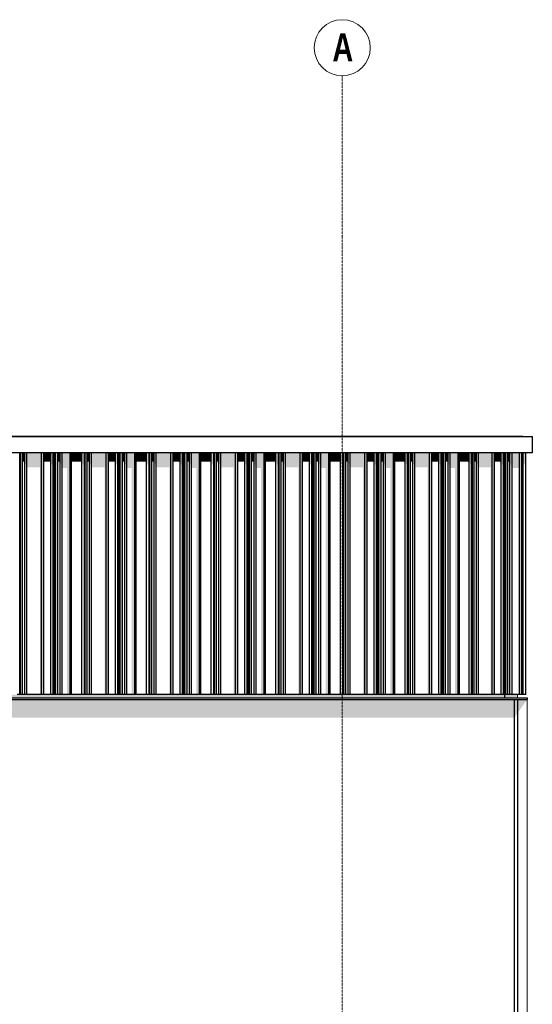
# Model space of a CAD drawing. Header units: metres. Extents: x -58265 to 590738, y -55036 to 35250.
# Tile 159 of 160: x 581548 to 584747, y -46478 to -40336. Entities that reach past the tile are written whole.
import ezdxf

# ---------------------------------------------------------------- set-up
doc = ezdxf.new("R2010")
doc.units = ezdxf.units.M
doc.header["$LTSCALE"] = 0.05
doc.header["$PDSIZE"] = 0.8
doc.linetypes.add('Strichlinie_ eng', pattern=[46, 30, -16])
for name, color, linetype in [('Ansicht Süd_3_A_1_Fassaden', 7, 'Continuous'), ('Ansicht Süd_3_A_1_Schraffuren', 7, 'Continuous'), ('Ansicht Süd_3_A_1_Wände_Attika', 7, 'Continuous'), ('Ansicht Süd_3_A_1_Wände_Außen', 7, 'Continuous'), ('Ansicht Süd_3_A_3_Achsen_Raster', 7, 'Continuous')]:
    doc.layers.add(name, color=color, linetype=linetype)
doc.styles.add('ERSTELLTER_STIL_4', font='txt')

msp = doc.modelspace()

# ---------------------------------------------------------------- hatches: boundary and pattern name
at = {"layer": 'Ansicht Süd_3_A_1_Schraffuren', "linetype": 'Continuous', "lineweight": 15}
for points in [[(562430.4, -43038.6), (584746.4, -43038.6), (584745.5, -43037.7), (562431.3, -43037.7)], [(581547.6, -44546.1), (581553, -44546.1), (581553, -43038.6), (581547.6, -43038.6)], [(581553, -44546.1), (581564.8, -44546.1), (581564.8, -43038.6), (581553, -43038.6)], [(581580, -43038.6), (581564.8, -43038.6), (581564.8, -43093.5), (581580, -43093.5)], [(581591.8, -43038.6), (581580, -43038.6), (581580, -43093.5), (581591.8, -43129.3)], [(581683.3, -43038.6), (581591.8, -43038.6), (581591.8, -43129.3), (581673.5, -43129.3), (581673.5, -44546.1), (581683.3, -44546.1)], [(581683.3, -44546.1), (581698.8, -44546.1), (581698.8, -43038.6), (581683.3, -43038.6)], [(581741.4, -43038.6), (581698.8, -43038.6), (581698.8, -43093.5), (581741.4, -43093.5)], [(581756.9, -43038.6), (581741.4, -43038.6), (581741.4, -43093.5), (581756.9, -43129.3)], [(581756.9, -43129.3), (581759.1, -43129.3), (581759.1, -44546.1), (581761.4, -44546.1), (581761.4, -43038.6), (581756.9, -43038.6)], [(581761.4, -44546.1), (581763.2, -44546.1), (581763.2, -43038.6), (581761.4, -43038.6)], [(581767.2, -43038.6), (581763.2, -43038.6), (581763.2, -43123.5), (581763.6, -44546.1), (581767.2, -44546.1)], [(581767.2, -44546.1), (581769, -44546.1), (581769, -43038.6), (581767.2, -43038.6)], [(581769, -44546.1), (581772.1, -44546.1), (581772.1, -43038.6), (581769, -43038.6)], [(581772.1, -44546.1), (581784.8, -44546.1), (581784.8, -43038.6), (581772.1, -43038.6)], [(581784.8, -43038.6), (581784.8, -43093.5), (581799.6, -43093.5), (581799.6, -43038.6)], [(581813.8, -43038.6), (581799.6, -43038.6), (581799.6, -43093.5), (581813.8, -43133.6)], [(581862.6, -43038.6), (581813.8, -43038.6), (581813.8, -43133.6), (581843.2, -43133.6), (581843.2, -44546.1), (581862.6, -44546.1)], [(581862.6, -44546.1), (581871.6, -44546.1), (581871.6, -43038.6), (581862.6, -43038.6)], [(581936, -43038.6), (581871.6, -43038.6), (581871.6, -43093.5), (581936, -43093.5)], [(581951.2, -43038.6), (581936, -43038.6), (581936, -43093.5), (581948.2, -43122.1), (581948.2, -44546.1), (581951.2, -44546.1)], [(581951.2, -44546.1), (581956.6, -44546.1), (581956.6, -43038.6), (581951.2, -43038.6)], [(581956.6, -44546.1), (581968.4, -44546.1), (581968.4, -43038.6), (581956.6, -43038.6)], [(581983.6, -43038.6), (581968.4, -43038.6), (581968.4, -43093.5), (581983.6, -43093.5)], [(581995.4, -43038.6), (581983.6, -43038.6), (581983.6, -43093.5), (581995.4, -43129.3)], [(582086.9, -43038.6), (581995.4, -43038.6), (581995.4, -43129.3), (582077.1, -43129.3), (582077.1, -44546.1), (582086.9, -44546.1)], [(582086.9, -44546.1), (582102.4, -44546.1), (582102.4, -43038.6), (582086.9, -43038.6)], [(582102.4, -43038.6), (582102.4, -43093.5), (582145, -43093.5), (582145, -43038.6)], [(582160.5, -43038.6), (582145, -43038.6), (582145, -43093.5), (582160.5, -43129.3)], [(582160.5, -43129.3), (582162.7, -43129.3), (582162.7, -44546.1), (582165, -44546.1), (582165, -43038.6), (582160.5, -43038.6)], [(582165, -44546.1), (582166.8, -44546.1), (582166.8, -43038.6), (582165, -43038.6)], [(582170.8, -43038.6), (582166.8, -43038.6), (582166.8, -43123.5), (582167.2, -44546.1), (582170.8, -44546.1)], [(582170.8, -44546.1), (582172.6, -44546.1), (582172.6, -43038.6), (582170.8, -43038.6)], [(582172.6, -44546.1), (582175.7, -44546.1), (582175.7, -43038.6), (582172.6, -43038.6)], [(582175.7, -44546.1), (582188.4, -44546.1), (582188.4, -43038.6), (582175.7, -43038.6)], [(582203.2, -43038.6), (582188.4, -43038.6), (582188.4, -43093.5), (582203.2, -43093.5)], [(582217.4, -43038.6), (582203.2, -43038.6), (582203.2, -43093.5), (582217.4, -43133.6)], [(582266.2, -43038.6), (582217.4, -43038.6), (582217.4, -43133.6), (582246.9, -43133.6), (582246.9, -44546.1), (582266.2, -44546.1)], [(582266.2, -44546.1), (582275.2, -44546.1), (582275.2, -43038.6), (582266.2, -43038.6)], [(582275.2, -43038.6), (582275.2, -43093.5), (582339.6, -43093.5), (582339.6, -43038.6)], [(582354.9, -43038.6), (582339.6, -43038.6), (582339.6, -43093.5), (582351.8, -43122.1), (582351.8, -44546.1), (582354.9, -44546.1)], [(582354.9, -44546.1), (582360.2, -44546.1), (582360.2, -43038.6), (582354.9, -43038.6)], [(582360.2, -44546.1), (582372, -44546.1), (582372, -43038.6), (582360.2, -43038.6)], [(582387.2, -43038.6), (582372, -43038.6), (582372, -43093.5), (582387.2, -43093.5)], [(582387.2, -43038.6), (582387.2, -43093.5), (582399, -43129.3), (582399, -43038.6)], [(582399, -43129.3), (582480.7, -43129.3), (582480.7, -44546.1), (582490.5, -44546.1), (582490.5, -43038.6), (582399, -43038.6)], [(582490.5, -44546.1), (582506, -44546.1), (582506, -43038.6), (582490.5, -43038.6)], [(582506, -43093.5), (582548.6, -43093.5), (582548.6, -43038.6), (582506, -43038.6)], [(582564.1, -43038.6), (582548.6, -43038.6), (582548.6, -43093.5), (582564.1, -43129.3)], [(582564.1, -43129.3), (582566.3, -43129.3), (582566.3, -44546.1), (582568.7, -44546.1), (582568.7, -43038.6), (582564.1, -43038.6)], [(582568.7, -44546.1), (582570.4, -44546.1), (582570.4, -43038.6), (582568.7, -43038.6)], [(582570.4, -43123.5), (582570.9, -44546.1), (582574.4, -44546.1), (582574.4, -43038.6), (582570.4, -43038.6)], [(582574.4, -44546.1), (582576.2, -44546.1), (582576.2, -43038.6), (582574.4, -43038.6)], [(582576.2, -44546.1), (582579.3, -44546.1), (582579.3, -43038.6), (582576.2, -43038.6)], [(582579.3, -44546.1), (582592, -44546.1), (582592, -43038.6), (582579.3, -43038.6)], [(582592, -43093.5), (582606.8, -43093.5), (582606.8, -43038.6), (582592, -43038.6)], [(582621, -43038.6), (582606.8, -43038.6), (582606.8, -43093.5), (582621, -43133.6)], [(582669.8, -43038.6), (582621, -43038.6), (582621, -43133.6), (582650.5, -43133.6), (582650.5, -44546.1), (582669.8, -44546.1)], [(582669.8, -44546.1), (582678.8, -44546.1), (582678.8, -43038.6), (582669.8, -43038.6)], [(582678.8, -43093.5), (582743.2, -43093.5), (582743.2, -43038.6), (582678.8, -43038.6)], [(582758.5, -43038.6), (582743.2, -43038.6), (582743.2, -43093.5), (582755.4, -43122.1), (582755.4, -44546.1), (582758.5, -44546.1)], [(582758.5, -44546.1), (582763.8, -44546.1), (582763.8, -43038.6), (582758.5, -43038.6)], [(582763.8, -44546.1), (582775.6, -44546.1), (582775.6, -43038.6), (582763.8, -43038.6)], [(582775.6, -43093.5), (582790.9, -43093.5), (582790.9, -43038.6), (582775.6, -43038.6)], [(582790.9, -43093.5), (582802.6, -43129.3), (582802.6, -43038.6), (582790.9, -43038.6)], [(582802.6, -43129.3), (582884.3, -43129.3), (582884.3, -44546.1), (582894.2, -44546.1), (582894.2, -43038.6), (582802.6, -43038.6)], [(582894.2, -44546.1), (582909.6, -44546.1), (582909.6, -43038.6), (582894.2, -43038.6)], [(582952.2, -43038.6), (582909.6, -43038.6), (582909.6, -43093.5), (582952.2, -43093.5)], [(582952.2, -43093.5), (582967.7, -43129.3), (582967.7, -43038.6), (582952.2, -43038.6)], [(582972.3, -43038.6), (582967.7, -43038.6), (582967.7, -43129.3), (582969.9, -43129.3), (582969.9, -44546.1), (582972.3, -44546.1)], [(582972.3, -44546.1), (582974.1, -44546.1), (582974.1, -43038.6), (582972.3, -43038.6)], [(582974.1, -43123.5), (582974.5, -44546.1), (582978, -44546.1), (582978, -43038.6), (582974.1, -43038.6)], [(582978, -44546.1), (582979.8, -44546.1), (582979.8, -43038.6), (582978, -43038.6)], [(582979.8, -44546.1), (582982.9, -44546.1), (582982.9, -43038.6), (582979.8, -43038.6)], [(582982.9, -44546.1), (582995.6, -44546.1), (582995.6, -43038.6), (582982.9, -43038.6)], [(583010.4, -43038.6), (582995.6, -43038.6), (582995.6, -43093.5), (583010.4, -43093.5)], [(583024.6, -43038.6), (583010.4, -43038.6), (583010.4, -43093.5), (583024.6, -43133.6)], [(583024.6, -43133.6), (583054.1, -43133.6), (583054.1, -44546.1), (583073.4, -44546.1), (583073.4, -43038.6), (583024.6, -43038.6)], [(583073.4, -44546.1), (583082.4, -44546.1), (583082.4, -43038.6), (583073.4, -43038.6)], [(583082.4, -43093.5), (583146.8, -43093.5), (583146.8, -43038.6), (583082.4, -43038.6)], [(583146.8, -43093.5), (583159, -43122.1), (583159, -44546.1), (583162.1, -44546.1), (583162.1, -43038.6), (583146.8, -43038.6)], [(583162.1, -44546.1), (583167.4, -44546.1), (583167.4, -43038.6), (583162.1, -43038.6)], [(583167.4, -44546.1), (583179.2, -44546.1), (583179.2, -43038.6), (583167.4, -43038.6)], [(583179.2, -43093.5), (583194.5, -43093.5), (583194.5, -43038.6), (583179.2, -43038.6)], [(583194.5, -43093.5), (583206.2, -43129.3), (583206.2, -43038.6), (583194.5, -43038.6)], [(583297.8, -43038.6), (583206.2, -43038.6), (583206.2, -43129.3), (583287.9, -43129.3), (583287.9, -44546.1), (583297.8, -44546.1)], [(583297.8, -44546.1), (583313.2, -44546.1), (583313.2, -43038.6), (583297.8, -43038.6)], [(583355.8, -43038.6), (583313.2, -43038.6), (583313.2, -43093.5), (583355.8, -43093.5)], [(583355.8, -43093.5), (583371.3, -43129.3), (583371.3, -43038.6), (583355.8, -43038.6)], [(583375.9, -43038.6), (583371.3, -43038.6), (583371.3, -43129.3), (583373.5, -43129.3), (583373.5, -44546.1), (583375.9, -44546.1)], [(583375.9, -44546.1), (583377.7, -44546.1), (583377.7, -43038.6), (583375.9, -43038.6)], [(583381.6, -43038.6), (583377.7, -43038.6), (583377.7, -43123.5), (583378.1, -44546.1), (583381.6, -44546.1)], [(583381.6, -44546.1), (583383.4, -44546.1), (583383.4, -43038.6), (583381.6, -43038.6)], [(583383.4, -44546.1), (583386.5, -44546.1), (583386.5, -43038.6), (583383.4, -43038.6)], [(583386.5, -44546.1), (583399.2, -44546.1), (583399.2, -43038.6), (583386.5, -43038.6)], [(583414, -43038.6), (583399.2, -43038.6), (583399.2, -43093.5), (583414, -43093.5)], [(583414, -43093.5), (583428.3, -43133.6), (583428.3, -43038.6), (583414, -43038.6)], [(583428.3, -43133.6), (583457.7, -43133.6), (583457.7, -44546.1), (583477.1, -44546.1), (583477.1, -43038.6), (583428.3, -43038.6)], [(583477.1, -44546.1), (583486, -44546.1), (583486, -43038.6), (583477.1, -43038.6)], [(583550.4, -43038.6), (583486, -43038.6), (583486, -43093.5), (583550.4, -43093.5)], [(583550.4, -43093.5), (583562.6, -43122.1), (583562.6, -44546.1), (583565.7, -44546.1), (583565.7, -43038.6), (583550.4, -43038.6)], [(583565.7, -44546.1), (583571, -44546.1), (583571, -43038.6), (583565.7, -43038.6)], [(583571, -44546.1), (583582.8, -44546.1), (583582.8, -43038.6), (583571, -43038.6)], [(583582.8, -43093.5), (583598.1, -43093.5), (583598.1, -43038.6), (583582.8, -43038.6)], [(583609.9, -43038.6), (583598.1, -43038.6), (583598.1, -43093.5), (583609.9, -43129.3)], [(583701.4, -43038.6), (583609.9, -43038.6), (583609.9, -43129.3), (583691.5, -43129.3), (583691.5, -44546.1), (583701.4, -44546.1)], [(583701.4, -44546.1), (583716.8, -44546.1), (583716.8, -43038.6), (583701.4, -43038.6)], [(583759.5, -43038.6), (583716.8, -43038.6), (583716.8, -43093.5), (583759.5, -43093.5)], [(583759.5, -43093.5), (583774.9, -43129.3), (583774.9, -43038.6), (583759.5, -43038.6)], [(583779.5, -43038.6), (583774.9, -43038.6), (583774.9, -43129.3), (583777.1, -43129.3), (583777.1, -44546.1), (583779.5, -44546.1)], [(583779.5, -44546.1), (583781.3, -44546.1), (583781.3, -43038.6), (583779.5, -43038.6)], [(583785.3, -43038.6), (583781.3, -43038.6), (583781.3, -43123.5), (583781.7, -44546.1), (583785.3, -44546.1)], [(583785.3, -44546.1), (583787, -44546.1), (583787, -43038.6), (583785.3, -43038.6)], [(583787, -44546.1), (583790.1, -44546.1), (583790.1, -43038.6), (583787, -43038.6)], [(583790.1, -44546.1), (583802.9, -44546.1), (583802.9, -43038.6), (583790.1, -43038.6)], [(583817.6, -43038.6), (583802.9, -43038.6), (583802.9, -43093.5), (583817.6, -43093.5)], [(583817.6, -43093.5), (583831.9, -43133.6), (583831.9, -43038.6), (583817.6, -43038.6)], [(583831.9, -43133.6), (583861.3, -43133.6), (583861.3, -44546.1), (583880.7, -44546.1), (583880.7, -43038.6), (583831.9, -43038.6)], [(583880.7, -44546.1), (583889.6, -44546.1), (583889.6, -43038.6), (583880.7, -43038.6)], [(583954, -43038.6), (583889.6, -43038.6), (583889.6, -43093.5), (583954, -43093.5)], [(583969.3, -43038.6), (583954, -43038.6), (583954, -43093.5), (583966.2, -43122.1), (583966.2, -44546.1), (583969.3, -44546.1)], [(583969.3, -44546.1), (583974.7, -44546.1), (583974.7, -43038.6), (583969.3, -43038.6)], [(583974.7, -44546.1), (583986.4, -44546.1), (583986.4, -43038.6), (583974.7, -43038.6)], [(584001.7, -43038.6), (583986.4, -43038.6), (583986.4, -43093.5), (584001.7, -43093.5)], [(584013.5, -43038.6), (584001.7, -43038.6), (584001.7, -43093.5), (584013.5, -43129.3)], [(584105, -43038.6), (584013.5, -43038.6), (584013.5, -43129.3), (584095.1, -43129.3), (584095.1, -44546.1), (584105, -44546.1)], [(584105, -44546.1), (584120.5, -44546.1), (584120.5, -43038.6), (584105, -43038.6)], [(584163.1, -43038.6), (584120.5, -43038.6), (584120.5, -43093.5), (584163.1, -43093.5)], [(584178.5, -43038.6), (584163.1, -43038.6), (584163.1, -43093.5), (584178.5, -43129.3)], [(584183.1, -43038.6), (584178.5, -43038.6), (584178.5, -43129.3), (584180.8, -43129.3), (584180.8, -44546.1), (584183.1, -44546.1)], [(584183.1, -44546.1), (584184.9, -44546.1), (584184.9, -43038.6), (584183.1, -43038.6)], [(584188.9, -43038.6), (584184.9, -43038.6), (584184.9, -43123.5), (584185.3, -44546.1), (584188.9, -44546.1)], [(584188.9, -44546.1), (584190.7, -44546.1), (584190.7, -43038.6), (584188.9, -43038.6)], [(584190.7, -44546.1), (584193.8, -44546.1), (584193.8, -43038.6), (584190.7, -43038.6)], [(584193.8, -44546.1), (584206.5, -44546.1), (584206.5, -43038.6), (584193.8, -43038.6)], [(584206.5, -43093.5), (584221.2, -43093.5), (584221.2, -43038.6), (584206.5, -43038.6)], [(584221.2, -43093.5), (584235.5, -43133.6), (584235.5, -43038.6), (584221.2, -43038.6)], [(584235.5, -43133.6), (584264.5, -43133.6), (584264.5, -44546.1), (584284.3, -44546.1), (584284.3, -43038.6), (584235.5, -43038.6)], [(584284.3, -44546.1), (584292.8, -44546.1), (584292.8, -43038.6), (584284.3, -43038.6)], [(584292.8, -43093.5), (584354, -43093.5), (584354, -43038.6), (584292.8, -43038.6)], [(584354, -43093.5), (584365.2, -43121.2), (584365.2, -44546.1), (584368.5, -44546.1), (584368.5, -43038.6), (584354, -43038.6)], [(584368.5, -44546.1), (584373.6, -44546.1), (584373.6, -43038.6), (584368.5, -43038.6)], [(584373.6, -44546.1), (584384.8, -44546.1), (584384.8, -43038.6), (584373.6, -43038.6)], [(584399.3, -43038.6), (584384.8, -43038.6), (584384.8, -43093.5), (584399.3, -43093.5)], [(584410.5, -43038.6), (584399.3, -43038.6), (584399.3, -43093.5), (584410.5, -43129.3)], [(584410.5, -43129.3), (584486.9, -43129.3), (584486.9, -44546.1), (584497.5, -44546.1), (584497.5, -43038.6), (584410.5, -43038.6)], [(584497.5, -44546.1), (584512.2, -44546.1), (584512.2, -43038.6), (584497.5, -43038.6)], [(584552.7, -43038.6), (584512.2, -43038.6), (584512.2, -43093.5), (584552.7, -43093.5)], [(584552.7, -43093.5), (584567.4, -43129.3), (584567.4, -43038.6), (584552.7, -43038.6)], [(584567.4, -43129.3), (584568.6, -43129.3), (584568.6, -44546.1), (584571.7, -44546.1), (584571.7, -43038.6), (584567.4, -43038.6)], [(584571.7, -44546.1), (584573.4, -44546.1), (584573.4, -43038.6), (584571.7, -43038.6)], [(584573.4, -44546.1), (584577.2, -44546.1), (584577.2, -43038.6), (584573.4, -43038.6)], [(584577.2, -44546.1), (584578.9, -44546.1), (584578.9, -43038.6), (584577.2, -43038.6)], [(584578.9, -44546.1), (584581.9, -44546.1), (584581.9, -43038.6), (584578.9, -43038.6)], [(584581.9, -43038.6), (584581.9, -44546.1), (584593.9, -44546.1), (584593.9, -43038.6)], [(584608, -43038.6), (584593.9, -43038.6), (584593.9, -43093.5), (584608, -43093.5)], [(584621.5, -43038.6), (584608, -43038.6), (584608, -43093.5), (584621.5, -43133.6)], [(584621.5, -43038.6), (584621.5, -43133.6), (584667.9, -43133.6), (584667.9, -43038.6)], [(584667.9, -43038.6), (584667.9, -43150.1), (584671.4, -43145.1), (584671.4, -44546.1), (584682.9, -44546.1), (584682.9, -43038.6)], [(584686.9, -43038.6), (584682.9, -43038.6), (584682.9, -44546.1), (584686.9, -44546.1)], [(584686.9, -43038.6), (584686.9, -43123.3), (584689.9, -43118.9), (584689.9, -43038.6)], [(584707.9, -43038.6), (584689.9, -43038.6), (584689.9, -43118.9), (584707.9, -43093.5)], [(584747.4, -43037.7), (584745.5, -43037.7), (584746.4, -43038.6)], [(575366.2, -44546.1), (575366.2, -44566.1), (584575.9, -44566.1), (584575.9, -44546.1)], [(584635.9, -44576.1), (578365.9, -44576.1), (578365.9, -44689.2), (584635.9, -44689.2)], [(584575.9, -44566.1), (584655.9, -44566.1), (584655.9, -44546.1), (584575.9, -44546.1)], [(584635.9, -44576.1), (584635.9, -44689.2), (584715.8, -44576.2)]]:
    msp.add_hatch(color=7, dxfattribs=at).paths.add_polyline_path(points)

# ---------------------------------------------------------------- linework, layer by layer
at = {"layer": 'Ansicht Süd_3_A_1_Fassaden', "color": 7, "linetype": 'Continuous', "lineweight": 25}
for p, q in [((584687.4, -42936.1), (542595.9, -42936.1)), ((584747.4, -42936.1), (584747.4, -43036.1)), ((581547.6, -44546.1), (581547.6, -43038.6)), ((581553, -44546.1), (581553, -43038.6)), ((581564.8, -44546.1), (581564.8, -43038.6)), ((581580, -44546.1), (581580, -43038.6)), ((581591.8, -44546.1), (581591.8, -43038.6)), ((581683.3, -44546.1), (581683.3, -43038.6)), ((581698.8, -44546.1), (581698.8, -43038.6)), ((581741.4, -44546.1), (581741.4, -43038.6)), ((581756.9, -44546.1), (581756.9, -43038.6)), ((581761.4, -44546.1), (581761.4, -43038.6)), ((581763.2, -44546.1), (581763.2, -43038.6)), ((581767.2, -44546.1), (581767.2, -43038.6)), ((581769, -44546.1), (581769, -43038.6)), ((581772.1, -44546.1), (581772.1, -43038.6)), ((581784.8, -44546.1), (581784.8, -43038.6)), ((581799.6, -44546.1), (581799.6, -43038.6)), ((581813.8, -44546.1), (581813.8, -43038.6)), ((581862.6, -44546.1), (581862.6, -43038.6)), ((581871.6, -44546.1), (581871.6, -43038.6)), ((581936, -44546.1), (581936, -43038.6)), ((581951.2, -44546.1), (581951.2, -43038.6)), ((581956.6, -44546.1), (581956.6, -43038.6)), ((581968.4, -44546.1), (581968.4, -43038.6)), ((581983.6, -44546.1), (581983.6, -43038.6)), ((581995.4, -44546.1), (581995.4, -43038.6)), ((582086.9, -44546.1), (582086.9, -43038.6)), ((582102.4, -44546.1), (582102.4, -43038.6)), ((582145, -44546.1), (582145, -43038.6)), ((582160.5, -44546.1), (582160.5, -43038.6)), ((582165, -44546.1), (582165, -43038.6)), ((582166.8, -44546.1), (582166.8, -43038.6)), ((582170.8, -44546.1), (582170.8, -43038.6)), ((582172.6, -44546.1), (582172.6, -43038.6)), ((582175.7, -44546.1), (582175.7, -43038.6)), ((582188.4, -44546.1), (582188.4, -43038.6)), ((582203.2, -44546.1), (582203.2, -43038.6)), ((582217.4, -44546.1), (582217.4, -43038.6)), ((582266.2, -44546.1), (582266.2, -43038.6)), ((582275.2, -44546.1), (582275.2, -43038.6)), ((582339.6, -44546.1), (582339.6, -43038.6)), ((582354.9, -44546.1), (582354.9, -43038.6)), ((582360.2, -44546.1), (582360.2, -43038.6)), ((582372, -44546.1), (582372, -43038.6)), ((582387.2, -44546.1), (582387.2, -43038.6)), ((582399, -44546.1), (582399, -43038.6)), ((582490.5, -44546.1), (582490.5, -43038.6)), ((582506, -44546.1), (582506, -43038.6)), ((582548.6, -44546.1), (582548.6, -43038.6)), ((582564.1, -44546.1), (582564.1, -43038.6)), ((582568.7, -44546.1), (582568.7, -43038.6)), ((582570.4, -44546.1), (582570.4, -43038.6)), ((582574.4, -44546.1), (582574.4, -43038.6)), ((582576.2, -44546.1), (582576.2, -43038.6)), ((582579.3, -44546.1), (582579.3, -43038.6)), ((582592, -44546.1), (582592, -43038.6)), ((582606.8, -44546.1), (582606.8, -43038.6)), ((582621, -44546.1), (582621, -43038.6)), ((582669.8, -44546.1), (582669.8, -43038.6)), ((582678.8, -44546.1), (582678.8, -43038.6)), ((582743.2, -44546.1), (582743.2, -43038.6)), ((582758.5, -44546.1), (582758.5, -43038.6)), ((582763.8, -44546.1), (582763.8, -43038.6)), ((582775.6, -44546.1), (582775.6, -43038.6)), ((582790.9, -44546.1), (582790.9, -43038.6)), ((582802.6, -44546.1), (582802.6, -43038.6)), ((582894.2, -44546.1), (582894.2, -43038.6)), ((582909.6, -44546.1), (582909.6, -43038.6)), ((582952.2, -44546.1), (582952.2, -43038.6)), ((582967.7, -44546.1), (582967.7, -43038.6)), ((582972.3, -44546.1), (582972.3, -43038.6)), ((582974.1, -44546.1), (582974.1, -43038.6)), ((582978, -44546.1), (582978, -43038.6)), ((582979.8, -44546.1), (582979.8, -43038.6)), ((582982.9, -44546.1), (582982.9, -43038.6)), ((582995.6, -44546.1), (582995.6, -43038.6)), ((583010.4, -44546.1), (583010.4, -43038.6)), ((583024.6, -44546.1), (583024.6, -43038.6)), ((583073.4, -44546.1), (583073.4, -43038.6)), ((583082.4, -44546.1), (583082.4, -43038.6)), ((583146.8, -44546.1), (583146.8, -43038.6)), ((583162.1, -44546.1), (583162.1, -43038.6)), ((583167.4, -44546.1), (583167.4, -43038.6)), ((583179.2, -44546.1), (583179.2, -43038.6)), ((583194.5, -44546.1), (583194.5, -43038.6)), ((583206.2, -44546.1), (583206.2, -43038.6)), ((583297.8, -44546.1), (583297.8, -43038.6)), ((583313.2, -44546.1), (583313.2, -43038.6)), ((583355.8, -44546.1), (583355.8, -43038.6)), ((583371.3, -44546.1), (583371.3, -43038.6)), ((583375.9, -44546.1), (583375.9, -43038.6)), ((583377.7, -44546.1), (583377.7, -43038.6)), ((583381.6, -44546.1), (583381.6, -43038.6)), ((583383.4, -44546.1), (583383.4, -43038.6)), ((583386.5, -44546.1), (583386.5, -43038.6)), ((583399.2, -44546.1), (583399.2, -43038.6)), ((583414, -44546.1), (583414, -43038.6)), ((583428.3, -44546.1), (583428.3, -43038.6)), ((583477.1, -44546.1), (583477.1, -43038.6)), ((583486, -44546.1), (583486, -43038.6)), ((583550.4, -44546.1), (583550.4, -43038.6)), ((583565.7, -44546.1), (583565.7, -43038.6)), ((583571, -44546.1), (583571, -43038.6)), ((583582.8, -44546.1), (583582.8, -43038.6)), ((583598.1, -44546.1), (583598.1, -43038.6)), ((583609.9, -44546.1), (583609.9, -43038.6)), ((583701.4, -44546.1), (583701.4, -43038.6)), ((583716.8, -44546.1), (583716.8, -43038.6)), ((583759.5, -44546.1), (583759.5, -43038.6)), ((583774.9, -44546.1), (583774.9, -43038.6)), ((583779.5, -44546.1), (583779.5, -43038.6)), ((583781.3, -44546.1), (583781.3, -43038.6)), ((583785.3, -44546.1), (583785.3, -43038.6)), ((583787, -44546.1), (583787, -43038.6)), ((583790.1, -44546.1), (583790.1, -43038.6)), ((583802.9, -44546.1), (583802.9, -43038.6)), ((583817.6, -44546.1), (583817.6, -43038.6)), ((583831.9, -44546.1), (583831.9, -43038.6)), ((583880.7, -44546.1), (583880.7, -43038.6)), ((583889.6, -44546.1), (583889.6, -43038.6)), ((583954, -44546.1), (583954, -43038.6)), ((583969.3, -44546.1), (583969.3, -43038.6)), ((583974.7, -44546.1), (583974.7, -43038.6)), ((583986.4, -44546.1), (583986.4, -43038.6)), ((584001.7, -44546.1), (584001.7, -43038.6)), ((584013.5, -44546.1), (584013.5, -43038.6)), ((584105, -44546.1), (584105, -43038.6)), ((584120.5, -44546.1), (584120.5, -43038.6)), ((584163.1, -44546.1), (584163.1, -43038.6)), ((584178.5, -44546.1), (584178.5, -43038.6)), ((584183.1, -44546.1), (584183.1, -43038.6)), ((584184.9, -44546.1), (584184.9, -43038.6)), ((584188.9, -44546.1), (584188.9, -43038.6)), ((584190.7, -44546.1), (584190.7, -43038.6)), ((584193.8, -44546.1), (584193.8, -43038.6)), ((584206.5, -44546.1), (584206.5, -43038.6)), ((584221.2, -44546.1), (584221.2, -43038.6)), ((584235.5, -44546.1), (584235.5, -43038.6)), ((584284.3, -44546.1), (584284.3, -43038.6)), ((584292.8, -44546.1), (584292.8, -43038.6)), ((584354, -44546.1), (584354, -43038.6)), ((584368.5, -44546.1), (584368.5, -43038.6)), ((584373.6, -44546.1), (584373.6, -43038.6)), ((584384.8, -44546.1), (584384.8, -43038.6)), ((584399.3, -44546.1), (584399.3, -43038.6)), ((584410.5, -44546.1), (584410.5, -43038.6)), ((584497.5, -44546.1), (584497.5, -43038.6)), ((584512.2, -44546.1), (584512.2, -43038.6)), ((584552.7, -44546.1), (584552.7, -43038.6)), ((584567.4, -44546.1), (584567.4, -43038.6)), ((584571.7, -44546.1), (584571.7, -43038.6)), ((584573.4, -44546.1), (584573.4, -43038.6)), ((584577.2, -44546.1), (584577.2, -43038.6)), ((584578.9, -44546.1), (584578.9, -43038.6)), ((584581.9, -44546.1), (584581.9, -43038.6)), ((584593.9, -44546.1), (584593.9, -43038.6)), ((584608, -44546.1), (584608, -43038.6)), ((584621.5, -44546.1), (584621.5, -43038.6)), ((584667.9, -44546.1), (584667.9, -43038.6)), ((584682.9, -44546.1), (584682.9, -43038.6)), ((584686.9, -44546.1), (584686.9, -43038.6)), ((584689.9, -44546.1), (584689.9, -43038.6)), ((584707.9, -44546.1), (584707.9, -43038.6)), ((578365.9, -44566.1), (584715.9, -44566.1)), ((578365.9, -44576.1), (584715.9, -44576.1)), ((581547.6, -44546.1), (581532.3, -44546.1)), ((581553, -44546.1), (581547.6, -44546.1)), ((581564.8, -44546.1), (581553, -44546.1)), ((581580, -44546.1), (581564.8, -44546.1)), ((581591.8, -44546.1), (581580, -44546.1)), ((581683.3, -44546.1), (581591.8, -44546.1)), ((581698.8, -44546.1), (581683.3, -44546.1)), ((581741.4, -44546.1), (581698.8, -44546.1)), ((581756.9, -44546.1), (581741.4, -44546.1)), ((581761.4, -44546.1), (581756.9, -44546.1)), ((581763.2, -44546.1), (581761.4, -44546.1)), ((581767.2, -44546.1), (581763.2, -44546.1)), ((581769, -44546.1), (581767.2, -44546.1)), ((581772.1, -44546.1), (581769, -44546.1)), ((581784.8, -44546.1), (581772.1, -44546.1)), ((581799.6, -44546.1), (581784.8, -44546.1)), ((581813.8, -44546.1), (581799.6, -44546.1)), ((581862.6, -44546.1), (581813.8, -44546.1)), ((581871.6, -44546.1), (581862.6, -44546.1)), ((581936, -44546.1), (581871.6, -44546.1)), ((581951.2, -44546.1), (581936, -44546.1)), ((581956.6, -44546.1), (581951.2, -44546.1)), ((581968.4, -44546.1), (581956.6, -44546.1)), ((581983.6, -44546.1), (581968.4, -44546.1)), ((581995.4, -44546.1), (581983.6, -44546.1)), ((582086.9, -44546.1), (581995.4, -44546.1)), ((582102.4, -44546.1), (582086.9, -44546.1)), ((582145, -44546.1), (582102.4, -44546.1)), ((582160.5, -44546.1), (582145, -44546.1)), ((582165, -44546.1), (582160.5, -44546.1)), ((582166.8, -44546.1), (582165, -44546.1)), ((582170.8, -44546.1), (582166.8, -44546.1)), ((582172.6, -44546.1), (582170.8, -44546.1)), ((582175.7, -44546.1), (582172.6, -44546.1)), ((582188.4, -44546.1), (582175.7, -44546.1)), ((582203.2, -44546.1), (582188.4, -44546.1)), ((582217.4, -44546.1), (582203.2, -44546.1)), ((582266.2, -44546.1), (582217.4, -44546.1)), ((582275.2, -44546.1), (582266.2, -44546.1)), ((582339.6, -44546.1), (582275.2, -44546.1)), ((582354.9, -44546.1), (582339.6, -44546.1)), ((582360.2, -44546.1), (582354.9, -44546.1)), ((582372, -44546.1), (582360.2, -44546.1)), ((582387.2, -44546.1), (582372, -44546.1)), ((582399, -44546.1), (582387.2, -44546.1)), ((582490.5, -44546.1), (582399, -44546.1)), ((582506, -44546.1), (582490.5, -44546.1)), ((582548.6, -44546.1), (582506, -44546.1)), ((582564.1, -44546.1), (582548.6, -44546.1)), ((582568.7, -44546.1), (582564.1, -44546.1)), ((582570.4, -44546.1), (582568.7, -44546.1)), ((582574.4, -44546.1), (582570.4, -44546.1)), ((582576.2, -44546.1), (582574.4, -44546.1)), ((582579.3, -44546.1), (582576.2, -44546.1)), ((582592, -44546.1), (582579.3, -44546.1)), ((582606.8, -44546.1), (582592, -44546.1)), ((582621, -44546.1), (582606.8, -44546.1)), ((582669.8, -44546.1), (582621, -44546.1)), ((582678.8, -44546.1), (582669.8, -44546.1)), ((582743.2, -44546.1), (582678.8, -44546.1)), ((582758.5, -44546.1), (582743.2, -44546.1)), ((582763.8, -44546.1), (582758.5, -44546.1)), ((582775.6, -44546.1), (582763.8, -44546.1)), ((582790.9, -44546.1), (582775.6, -44546.1)), ((582802.6, -44546.1), (582790.9, -44546.1)), ((582894.2, -44546.1), (582802.6, -44546.1)), ((582909.6, -44546.1), (582894.2, -44546.1)), ((582952.2, -44546.1), (582909.6, -44546.1)), ((582967.7, -44546.1), (582952.2, -44546.1)), ((582972.3, -44546.1), (582967.7, -44546.1)), ((582974.1, -44546.1), (582972.3, -44546.1)), ((582978, -44546.1), (582974.1, -44546.1)), ((582979.8, -44546.1), (582978, -44546.1)), ((582982.9, -44546.1), (582979.8, -44546.1)), ((582995.6, -44546.1), (582982.9, -44546.1)), ((583010.4, -44546.1), (582995.6, -44546.1)), ((583024.6, -44546.1), (583010.4, -44546.1)), ((583073.4, -44546.1), (583024.6, -44546.1)), ((583082.4, -44546.1), (583073.4, -44546.1)), ((583146.8, -44546.1), (583082.4, -44546.1)), ((583162.1, -44546.1), (583146.8, -44546.1)), ((583167.4, -44546.1), (583162.1, -44546.1)), ((583179.2, -44546.1), (583167.4, -44546.1)), ((583194.5, -44546.1), (583179.2, -44546.1)), ((583206.2, -44546.1), (583194.5, -44546.1)), ((583297.8, -44546.1), (583206.2, -44546.1)), ((583313.2, -44546.1), (583297.8, -44546.1)), ((583355.8, -44546.1), (583313.2, -44546.1)), ((583371.3, -44546.1), (583355.8, -44546.1)), ((583375.9, -44546.1), (583371.3, -44546.1)), ((583377.7, -44546.1), (583375.9, -44546.1)), ((583381.6, -44546.1), (583377.7, -44546.1)), ((583383.4, -44546.1), (583381.6, -44546.1)), ((583386.5, -44546.1), (583383.4, -44546.1)), ((583399.2, -44546.1), (583386.5, -44546.1)), ((583414, -44546.1), (583399.2, -44546.1)), ((583428.3, -44546.1), (583414, -44546.1)), ((583477.1, -44546.1), (583428.3, -44546.1)), ((583486, -44546.1), (583477.1, -44546.1)), ((583550.4, -44546.1), (583486, -44546.1)), ((583565.7, -44546.1), (583550.4, -44546.1)), ((583571, -44546.1), (583565.7, -44546.1)), ((583582.8, -44546.1), (583571, -44546.1)), ((583598.1, -44546.1), (583582.8, -44546.1)), ((583609.9, -44546.1), (583598.1, -44546.1)), ((583701.4, -44546.1), (583609.9, -44546.1)), ((583716.8, -44546.1), (583701.4, -44546.1)), ((583759.5, -44546.1), (583716.8, -44546.1)), ((583774.9, -44546.1), (583759.5, -44546.1)), ((583779.5, -44546.1), (583774.9, -44546.1)), ((583781.3, -44546.1), (583779.5, -44546.1)), ((583785.3, -44546.1), (583781.3, -44546.1)), ((583787, -44546.1), (583785.3, -44546.1)), ((583790.1, -44546.1), (583787, -44546.1)), ((583802.9, -44546.1), (583790.1, -44546.1)), ((583817.6, -44546.1), (583802.9, -44546.1)), ((583831.9, -44546.1), (583817.6, -44546.1)), ((583880.7, -44546.1), (583831.9, -44546.1)), ((583889.6, -44546.1), (583880.7, -44546.1)), ((583954, -44546.1), (583889.6, -44546.1)), ((583969.3, -44546.1), (583954, -44546.1)), ((583974.7, -44546.1), (583969.3, -44546.1)), ((583986.4, -44546.1), (583974.7, -44546.1)), ((584001.7, -44546.1), (583986.4, -44546.1)), ((584013.5, -44546.1), (584001.7, -44546.1)), ((584105, -44546.1), (584013.5, -44546.1)), ((584120.5, -44546.1), (584105, -44546.1)), ((584163.1, -44546.1), (584120.5, -44546.1)), ((584178.5, -44546.1), (584163.1, -44546.1)), ((584183.1, -44546.1), (584178.5, -44546.1)), ((584184.9, -44546.1), (584183.1, -44546.1)), ((584188.9, -44546.1), (584184.9, -44546.1)), ((584190.7, -44546.1), (584188.9, -44546.1)), ((584193.8, -44546.1), (584190.7, -44546.1)), ((584206.5, -44546.1), (584193.8, -44546.1)), ((584221.2, -44546.1), (584206.5, -44546.1)), ((584235.5, -44546.1), (584221.2, -44546.1)), ((584284.3, -44546.1), (584235.5, -44546.1)), ((584292.8, -44546.1), (584284.3, -44546.1)), ((584354, -44546.1), (584292.8, -44546.1)), ((584368.5, -44546.1), (584354, -44546.1)), ((584373.6, -44546.1), (584368.5, -44546.1)), ((584384.8, -44546.1), (584373.6, -44546.1)), ((584399.3, -44546.1), (584384.8, -44546.1)), ((584410.5, -44546.1), (584399.3, -44546.1)), ((584497.5, -44546.1), (584410.5, -44546.1)), ((584512.2, -44546.1), (584497.5, -44546.1)), ((584552.7, -44546.1), (584512.2, -44546.1)), ((584567.4, -44546.1), (584552.7, -44546.1)), ((584571.7, -44546.1), (584567.4, -44546.1)), ((584573.4, -44546.1), (584571.7, -44546.1)), ((584577.2, -44546.1), (584573.4, -44546.1)), ((584578.9, -44546.1), (584577.2, -44546.1)), ((584581.9, -44546.1), (584578.9, -44546.1)), ((584593.9, -44546.1), (584581.9, -44546.1)), ((584608, -44546.1), (584593.9, -44546.1)), ((584621.5, -44546.1), (584608, -44546.1)), ((584667.9, -44546.1), (584621.5, -44546.1)), ((584655.8, -44581.1), (584655.8, -47056.1)), ((584682.9, -44546.1), (584667.9, -44546.1)), ((584686.9, -44546.1), (584682.9, -44546.1)), ((584689.9, -44546.1), (584686.9, -44546.1)), ((584707.9, -44546.1), (584689.9, -44546.1)), ((584715.9, -44566.1), (584715.9, -44576.1))]:
    msp.add_line(p, q, dxfattribs=at)
at = {"layer": 'Ansicht Süd_3_A_1_Wände_Attika', "color": 7, "linetype": 'Continuous', "lineweight": 25}
for p, q in [((584747.4, -42937.7), (562429.4, -42937.7)), ((584746, -42939.1), (584746, -42939.5)), ((584746, -42971.8), (584746, -42972.1)), ((584747.4, -42937.7), (584747.4, -43037.7)), ((584746.4, -43038.6), (562430.4, -43038.6)), ((584745.5, -43037.7), (562431.3, -43037.7)), ((584744.1, -43036.3), (584745.5, -43037.7)), ((584746, -43036.3), (584744.1, -43036.3)), ((584745.5, -43037.7), (584747.4, -43037.7)), ((584745.5, -43037.7), (584746.4, -43038.6)), ((584747.4, -43037.7), (584746.4, -43038.6))]:
    msp.add_line(p, q, dxfattribs=at)
at = {"layer": 'Ansicht Süd_3_A_1_Wände_Außen', "color": 7, "linetype": 'Continuous', "lineweight": 25}
for p, q in [((584575.9, -44566.1), (584575.9, -44546.1)), ((584635.9, -47036.1), (584635.9, -44576.1))]:
    msp.add_line(p, q, dxfattribs=at)
at = {"layer": 'Ansicht Süd_3_A_1_Wände_Außen', "color": 7, "linetype": 'Continuous', "lineweight": 15}
for p, q in [((584655.9, -44566.1), (584655.9, -44546.1)), ((584715.8, -44576.1), (584715.8, -47036.1))]:
    msp.add_line(p, q, dxfattribs=at)
at = {"layer": 'Ansicht Süd_3_A_3_Achsen_Raster', "color": 7, "linetype": 'Strichlinie_ eng', "lineweight": 15}
for q in [(583560.9, -40686.1), (583560.9, -53686.1)]:
    msp.add_line((583560.9, -41686.1), q, dxfattribs=at)
at = {"layer": 'Ansicht Süd_3_A_3_Achsen_Raster', "color": 7, "linetype": 'Continuous', "lineweight": 15}
msp.add_circle((583560.9, -40511.1), 175, dxfattribs=at)
at = {"layer": 'Ansicht Süd_3_A_3_Achsen_Raster', "color": 7, "linetype": 'Strichlinie_ eng', "lineweight": 15}
msp.add_point((583560.9, -41686.1), dxfattribs=at)
msp.add_point((583560.9, -41686.1), dxfattribs=at)

# ---------------------------------------------------------------- texts
at = {"layer": 'Ansicht Süd_3_A_3_Achsen_Raster', "color": 7, "linetype": 'Continuous', "lineweight": 20, "insert": (583499.7, -40420.2), "char_height": 175, "attachment_point": 1, "style": 'ERSTELLTER_STIL_4'}
msp.add_mtext('\\A1;{\\pql;\\pt0;\\fSwis721 LtCn BT|b1|i0|c0|p0;\\W1.000000;A}', dxfattribs=at)

doc.saveas('drawing.dxf')
